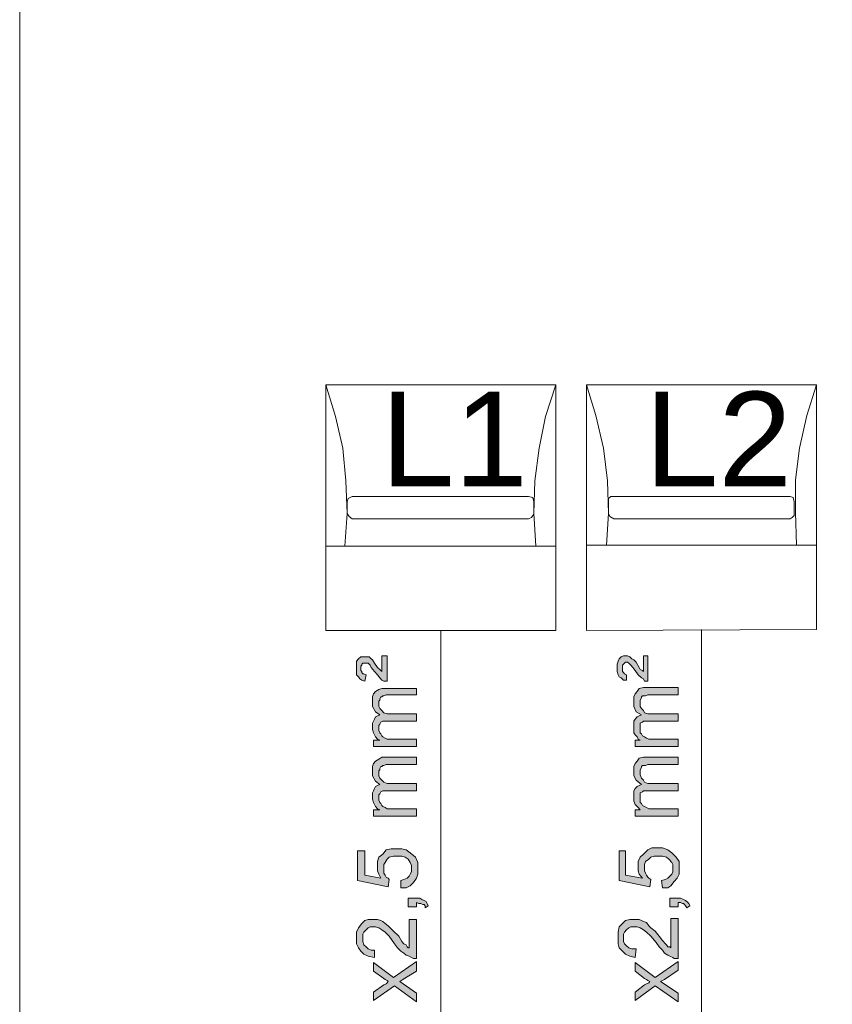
# Model space of a CAD drawing. Header units: millimetres. Extents: x 74583 to 75292, y 11361 to 11727.
# Tile 56 of 85: x 75172 to 75180, y 11694 to 11704. Entities that reach past the tile are written whole.
import ezdxf

# ---------------------------------------------------------------- set-up
doc = ezdxf.new("R2010")
doc.units = ezdxf.units.MM
doc.linetypes.add('1', pattern=[0])
doc.layers.add('C00-00-00', color=7, linetype='Continuous')
doc.layers.add('TEXT', color=7, linetype='Continuous')
doc.styles.get("Standard").update_dxf_attribs({"font": 'ARIAL.TTF'})

msp = doc.modelspace()

# ---------------------------------------------------------------- hatches: boundary and pattern name
at = {"layer": 'C00-00-00'}
h = msp.add_hatch(color=256, dxfattribs=at)
h.dxf.hatch_style = 2
h.paths.add_polyline_path([(75175.4946, 11696.9413), (75175.4628, 11696.9413), (75175.4417, 11696.9519), (75175.4205, 11696.973), (75175.3993, 11697.0048), (75175.3676, 11697.0365), (75175.3358, 11697.0789), (75175.3253, 11697.1), (75175.3147, 11697.1106), (75175.3041, 11697.1212), (75175.2512, 11697.1212), (75175.2406, 11697.1106), (75175.2406, 11697.1), (75175.23, 11697.0895), (75175.23, 11697.0471), (75175.2406, 11697.0365), (75175.2406, 11697.026), (75175.2512, 11697.0154), (75175.2618, 11697.0154), (75175.2829, 11697.0048), (75175.2723, 11696.9413), (75175.2406, 11696.9519), (75175.2194, 11696.9625), (75175.2088, 11696.9836), (75175.1877, 11697.0048), (75175.1877, 11697.1424), (75175.2088, 11697.1635), (75175.23, 11697.1847), (75175.3147, 11697.1847), (75175.3358, 11697.1635), (75175.3464, 11697.153), (75175.3676, 11697.1212), (75175.3993, 11697.0789), (75175.4205, 11697.0577), (75175.4311, 11697.0471), (75175.4417, 11697.0365), (75175.4417, 11697.1953), (75175.4946, 11697.1953)])
h = msp.add_hatch(color=256, dxfattribs=at)
h.dxf.hatch_style = 2
h.paths.add_polyline_path([(75178.1087, 11696.9413), (75178.0769, 11696.9413), (75178.0663, 11696.9625), (75178.0452, 11696.973), (75178.0134, 11697.0048), (75177.9817, 11697.0471), (75177.9605, 11697.0789), (75177.9393, 11697.1), (75177.9288, 11697.1106), (75177.9182, 11697.1212), (75177.9076, 11697.1318), (75177.8864, 11697.1318), (75177.8758, 11697.1212), (75177.8653, 11697.1106), (75177.8547, 11697.1), (75177.8547, 11697.0365), (75177.8653, 11697.026), (75177.8758, 11697.0154), (75177.897, 11697.0048), (75177.897, 11696.9519), (75177.8653, 11696.9519), (75177.8441, 11696.973), (75177.8229, 11696.9836), (75177.8123, 11697.0048), (75177.8018, 11697.0365), (75177.8018, 11697.1106), (75177.8123, 11697.1424), (75177.8229, 11697.1635), (75177.8441, 11697.1847), (75177.8653, 11697.1953), (75177.9076, 11697.1953), (75177.9288, 11697.1847), (75177.9499, 11697.1635), (75177.9711, 11697.153), (75177.9923, 11697.1318), (75178.024, 11697.0789), (75178.0346, 11697.0577), (75178.0558, 11697.0471), (75178.0663, 11697.0365), (75178.0663, 11697.1953), (75178.1087, 11697.1953)])
h = msp.add_hatch(color=256, dxfattribs=at)
h.dxf.hatch_style = 2
h.paths.add_polyline_path([(75175.7909, 11696.2851), (75175.357, 11696.2851), (75175.357, 11696.3486), (75175.4205, 11696.3486), (75175.3993, 11696.3592), (75175.3782, 11696.3804), (75175.3676, 11696.4015), (75175.357, 11696.4227), (75175.3464, 11696.4545), (75175.3464, 11696.518), (75175.357, 11696.5391), (75175.3676, 11696.5603), (75175.3782, 11696.5815), (75175.3993, 11696.592), (75175.4205, 11696.6026), (75175.3782, 11696.6344), (75175.3464, 11696.6873), (75175.3464, 11696.7825), (75175.357, 11696.8143), (75175.3782, 11696.8355), (75175.4099, 11696.8566), (75175.4417, 11696.8672), (75175.7909, 11696.8672), (75175.7909, 11696.8037), (75175.484, 11696.8037), (75175.4628, 11696.7931), (75175.4523, 11696.7931), (75175.4417, 11696.7825), (75175.4311, 11696.7825), (75175.4205, 11696.7614), (75175.4205, 11696.7508), (75175.4099, 11696.7402), (75175.4099, 11696.6873), (75175.4205, 11696.6661), (75175.4417, 11696.645), (75175.4628, 11696.6238), (75175.4946, 11696.6132), (75175.7909, 11696.6132), (75175.7909, 11696.5391), (75175.4523, 11696.5391), (75175.4311, 11696.5285), (75175.4205, 11696.5074), (75175.4099, 11696.4968), (75175.4099, 11696.4439), (75175.4205, 11696.4227), (75175.4311, 11696.4121), (75175.4417, 11696.391), (75175.4523, 11696.3804), (75175.4734, 11696.3698), (75175.4946, 11696.3592), (75175.7909, 11696.3592)])
h = msp.add_hatch(color=256, dxfattribs=at)
h.dxf.hatch_style = 2
h.paths.add_polyline_path([(75178.4156, 11696.2851), (75177.9817, 11696.2851), (75177.9817, 11696.3486), (75178.0346, 11696.3486), (75178.0134, 11696.3592), (75178.0028, 11696.3804), (75177.9817, 11696.4015), (75177.9711, 11696.4227), (75177.9711, 11696.5391), (75177.9817, 11696.5603), (75178.0028, 11696.5815), (75178.024, 11696.592), (75178.0452, 11696.6026), (75177.9923, 11696.6344), (75177.9711, 11696.6873), (75177.9711, 11696.7825), (75177.9817, 11696.8143), (75178.0028, 11696.8355), (75178.024, 11696.8672), (75178.0663, 11696.8778), (75178.4156, 11696.8778), (75178.4156, 11696.8037), (75178.1087, 11696.8037), (75178.0875, 11696.7931), (75178.0558, 11696.7931), (75178.0452, 11696.7825), (75178.0452, 11696.772), (75178.0346, 11696.7508), (75178.0346, 11696.6873), (75178.0452, 11696.6661), (75178.0663, 11696.645), (75178.0769, 11696.6238), (75178.1087, 11696.6132), (75178.4156, 11696.6132), (75178.4156, 11696.5391), (75178.0663, 11696.5391), (75178.0558, 11696.5285), (75178.0346, 11696.518), (75178.0346, 11696.4227), (75178.0452, 11696.4121), (75178.0558, 11696.391), (75178.0769, 11696.3804), (75178.0981, 11696.3698), (75178.1193, 11696.3592), (75178.4156, 11696.3592)])
h = msp.add_hatch(color=256, dxfattribs=at)
h.dxf.hatch_style = 2
h.paths.add_polyline_path([(75175.7909, 11695.5866), (75175.357, 11695.5866), (75175.357, 11695.6501), (75175.4205, 11695.6501), (75175.3993, 11695.6607), (75175.3782, 11695.6819), (75175.3676, 11695.703), (75175.357, 11695.7242), (75175.3464, 11695.756), (75175.3464, 11695.8195), (75175.357, 11695.8406), (75175.3676, 11695.8618), (75175.3782, 11695.883), (75175.3993, 11695.8935), (75175.4205, 11695.9041), (75175.3782, 11695.9359), (75175.3464, 11695.9888), (75175.3464, 11696.084), (75175.357, 11696.1158), (75175.3782, 11696.137), (75175.4099, 11696.1581), (75175.4417, 11696.1793), (75175.7909, 11696.1793), (75175.7909, 11696.1052), (75175.484, 11696.1052), (75175.4628, 11696.0946), (75175.4523, 11696.0946), (75175.4417, 11696.084), (75175.4311, 11696.084), (75175.4205, 11696.0629), (75175.4205, 11696.0523), (75175.4099, 11696.0417), (75175.4099, 11695.9888), (75175.4205, 11695.9676), (75175.4417, 11695.9465), (75175.4628, 11695.9253), (75175.4946, 11695.9147), (75175.7909, 11695.9147), (75175.7909, 11695.8406), (75175.4523, 11695.8406), (75175.4311, 11695.83), (75175.4205, 11695.8089), (75175.4099, 11695.7983), (75175.4099, 11695.7454), (75175.4205, 11695.7242), (75175.4311, 11695.7136), (75175.4417, 11695.6925), (75175.4523, 11695.6819), (75175.4734, 11695.6713), (75175.4946, 11695.6607), (75175.7909, 11695.6607)])
h = msp.add_hatch(color=256, dxfattribs=at)
h.dxf.hatch_style = 2
h.paths.add_polyline_path([(75178.4156, 11695.5866), (75177.9817, 11695.5866), (75177.9817, 11695.6501), (75178.0346, 11695.6501), (75178.0134, 11695.6713), (75178.0028, 11695.6819), (75177.9817, 11695.703), (75177.9711, 11695.7348), (75177.9711, 11695.8406), (75177.9817, 11695.8618), (75178.0028, 11695.883), (75178.024, 11695.8935), (75178.0452, 11695.9041), (75177.9923, 11695.9465), (75177.9711, 11695.9888), (75177.9711, 11696.084), (75177.9817, 11696.1158), (75178.0028, 11696.137), (75178.024, 11696.1687), (75178.0663, 11696.1793), (75178.4156, 11696.1793), (75178.4156, 11696.1052), (75178.1087, 11696.1052), (75178.0875, 11696.0946), (75178.0558, 11696.0946), (75178.0452, 11696.084), (75178.0452, 11696.0735), (75178.0346, 11696.0523), (75178.0346, 11695.9994), (75178.0452, 11695.9676), (75178.0663, 11695.9465), (75178.0769, 11695.9253), (75178.1087, 11695.9147), (75178.4156, 11695.9147), (75178.4156, 11695.8406), (75178.0663, 11695.8406), (75178.0558, 11695.83), (75178.0346, 11695.8195), (75178.0346, 11695.7242), (75178.0452, 11695.7136), (75178.0558, 11695.6925), (75178.0769, 11695.6819), (75178.0981, 11695.6713), (75178.1193, 11695.6607), (75178.4156, 11695.6607)])
h = msp.add_hatch(color=256, dxfattribs=at)
h.dxf.hatch_style = 2
h.paths.add_polyline_path([(75175.6322, 11694.867), (75175.6322, 11694.941), (75175.6639, 11694.9516), (75175.6957, 11694.9622), (75175.7168, 11694.9834), (75175.7274, 11695.0045), (75175.738, 11695.0257), (75175.738, 11695.0892), (75175.7274, 11695.121), (75175.7063, 11695.1527), (75175.6745, 11695.1739), (75175.6428, 11695.1845), (75175.5581, 11695.1845), (75175.5158, 11695.1739), (75175.4946, 11695.1527), (75175.4734, 11695.121), (75175.4628, 11695.0998), (75175.4628, 11695.0151), (75175.4734, 11694.994), (75175.484, 11694.9728), (75175.5052, 11694.9622), (75175.5158, 11694.9516), (75175.5052, 11694.8775), (75175.1983, 11694.941), (75175.1983, 11695.2374), (75175.2723, 11695.2374), (75175.2723, 11694.994), (75175.4311, 11694.9622), (75175.4099, 11695.0045), (75175.3993, 11695.0363), (75175.3993, 11695.1315), (75175.4099, 11695.1739), (75175.4523, 11695.2056), (75175.484, 11695.248), (75175.5369, 11695.2585), (75175.6428, 11695.2585), (75175.6851, 11695.248), (75175.7274, 11695.2162), (75175.7803, 11695.1739), (75175.8015, 11695.121), (75175.8015, 11695.0045), (75175.7909, 11694.9622), (75175.7592, 11694.9199), (75175.7274, 11694.8881), (75175.6851, 11694.867)])
h = msp.add_hatch(color=256, dxfattribs=at)
h.dxf.hatch_style = 2
h.paths.add_polyline_path([(75178.2568, 11694.867), (75178.2463, 11694.941), (75178.2886, 11694.9516), (75178.3098, 11694.9622), (75178.3309, 11694.9834), (75178.3521, 11695.0045), (75178.3627, 11695.0257), (75178.3627, 11695.0998), (75178.3521, 11695.121), (75178.3203, 11695.1527), (75178.2992, 11695.1739), (75178.2568, 11695.1845), (75178.1722, 11695.1845), (75178.1404, 11695.1739), (75178.1193, 11695.1527), (75178.0875, 11695.1315), (75178.0769, 11695.0998), (75178.0769, 11695.0363), (75178.0875, 11695.0151), (75178.0981, 11694.994), (75178.1087, 11694.9728), (75178.1193, 11694.9622), (75178.1404, 11694.9516), (75178.1298, 11694.8775), (75177.8229, 11694.941), (75177.8229, 11695.2374), (75177.8864, 11695.2374), (75177.8864, 11694.994), (75178.0558, 11694.9622), (75178.024, 11695.0045), (75178.0134, 11695.0363), (75178.0134, 11695.1315), (75178.0346, 11695.1739), (75178.0663, 11695.2056), (75178.1087, 11695.248), (75178.151, 11695.2691), (75178.2568, 11695.2691), (75178.3098, 11695.248), (75178.3521, 11695.2162), (75178.3944, 11695.1739), (75178.4262, 11695.1315), (75178.4262, 11695.0045), (75178.405, 11694.9622), (75178.3733, 11694.9305), (75178.3415, 11694.8881), (75178.3098, 11694.867)])
h = msp.add_hatch(color=256, dxfattribs=at)
h.dxf.hatch_style = 2
h.paths.add_polyline_path([(75175.7909, 11694.6765), (75175.7063, 11694.6765), (75175.7063, 11694.7611), (75175.8227, 11694.7611), (75175.8438, 11694.7505), (75175.865, 11694.74), (75175.8862, 11694.7294), (75175.8968, 11694.7082), (75175.9073, 11694.687), (75175.8756, 11694.6659), (75175.8756, 11694.687), (75175.865, 11694.6976), (75175.8544, 11694.6976), (75175.8333, 11694.7082), (75175.8121, 11694.7082), (75175.7909, 11694.7188)])
h = msp.add_hatch(color=256, dxfattribs=at)
h.dxf.hatch_style = 2
h.paths.add_polyline_path([(75178.4156, 11694.6765), (75178.3309, 11694.6765), (75178.3309, 11694.7611), (75178.4368, 11694.7611), (75178.4685, 11694.7505), (75178.4897, 11694.74), (75178.5003, 11694.7294), (75178.5214, 11694.7082), (75178.532, 11694.687), (75178.5003, 11694.6659), (75178.4897, 11694.687), (75178.4791, 11694.6976), (75178.4685, 11694.7082), (75178.4579, 11694.7082), (75178.4368, 11694.7188), (75178.4156, 11694.7188)])
h = msp.add_hatch(color=256, dxfattribs=at)
h.dxf.hatch_style = 2
h.paths.add_polyline_path([(75178.3415, 11694.56), (75178.4156, 11694.56), (75178.4156, 11694.1579), (75178.3733, 11694.1579), (75178.3627, 11694.1685), (75178.3309, 11694.179), (75178.3098, 11694.1896), (75178.278, 11694.2108), (75178.2568, 11694.2425), (75178.2251, 11694.2743), (75178.1933, 11694.3166), (75178.1404, 11694.3801), (75178.0981, 11694.4225), (75178.0663, 11694.4436), (75178.0346, 11694.4648), (75178.0028, 11694.4754), (75177.9393, 11694.4754), (75177.9182, 11694.4648), (75177.897, 11694.4436), (75177.8758, 11694.4225), (75177.8653, 11694.4013), (75177.8653, 11694.3272), (75177.8758, 11694.306), (75177.897, 11694.2849), (75177.9182, 11694.2637), (75177.9499, 11694.2531), (75177.9923, 11694.2531), (75177.9817, 11694.1685), (75177.9288, 11694.179), (75177.8864, 11694.2002), (75177.8547, 11694.232), (75177.8229, 11694.2637), (75177.8123, 11694.306), (75177.8123, 11694.4225), (75177.8229, 11694.4754), (75177.8547, 11694.5071), (75177.8864, 11694.5389), (75177.9288, 11694.5495), (75178.024, 11694.5495), (75178.0452, 11694.5389), (75178.0663, 11694.5283), (75178.0981, 11694.5177), (75178.1193, 11694.486), (75178.1404, 11694.4648), (75178.1828, 11694.433), (75178.2251, 11694.3801), (75178.2568, 11694.3378), (75178.2886, 11694.306), (75178.2992, 11694.2955), (75178.3098, 11694.2743), (75178.3309, 11694.2743), (75178.3415, 11694.2637)])
h = msp.add_hatch(color=256, dxfattribs=at)
h.dxf.hatch_style = 2
h.paths.add_polyline_path([(75175.7168, 11694.5495), (75175.7909, 11694.5495), (75175.7909, 11694.1579), (75175.7592, 11694.1579), (75175.738, 11694.1685), (75175.7168, 11694.179), (75175.6851, 11694.1896), (75175.6639, 11694.2108), (75175.6322, 11694.232), (75175.6004, 11694.2637), (75175.5687, 11694.306), (75175.5158, 11694.3801), (75175.4734, 11694.4225), (75175.4417, 11694.4436), (75175.4099, 11694.4648), (75175.3782, 11694.4754), (75175.3253, 11694.4754), (75175.3041, 11694.4648), (75175.2829, 11694.4436), (75175.2618, 11694.4225), (75175.2512, 11694.4013), (75175.2512, 11694.3272), (75175.2618, 11694.2955), (75175.2829, 11694.2743), (75175.3041, 11694.2531), (75175.3358, 11694.2425), (75175.3676, 11694.2425), (75175.3676, 11694.1685), (75175.3041, 11694.179), (75175.2618, 11694.2002), (75175.23, 11694.232), (75175.2088, 11694.2637), (75175.1877, 11694.306), (75175.1877, 11694.4225), (75175.2088, 11694.4648), (75175.2406, 11694.5071), (75175.2723, 11694.5389), (75175.3041, 11694.5495), (75175.3993, 11694.5495), (75175.4311, 11694.5389), (75175.4523, 11694.5283), (75175.4734, 11694.5071), (75175.5052, 11694.486), (75175.5263, 11694.4648), (75175.5581, 11694.433), (75175.611, 11694.3801), (75175.6428, 11694.3272), (75175.6639, 11694.306), (75175.6851, 11694.2955), (75175.6957, 11694.2743), (75175.7063, 11694.2637), (75175.7168, 11694.2637)])
h = msp.add_hatch(color=256, dxfattribs=at)
h.dxf.hatch_style = 2
h.paths.add_polyline_path([(75175.7909, 11693.724), (75175.5687, 11693.8827), (75175.357, 11693.7345), (75175.357, 11693.8192), (75175.4628, 11693.8933), (75175.484, 11693.9039), (75175.4946, 11693.9145), (75175.5052, 11693.925), (75175.4946, 11693.9356), (75175.4734, 11693.9462), (75175.4628, 11693.9568), (75175.357, 11694.0309), (75175.357, 11694.1155), (75175.5581, 11693.9674), (75175.7909, 11694.1261), (75175.7909, 11694.0309), (75175.6533, 11693.9462), (75175.6216, 11693.925), (75175.7909, 11693.8086)])
h = msp.add_hatch(color=256, dxfattribs=at)
h.dxf.hatch_style = 2
h.paths.add_polyline_path([(75178.4156, 11693.724), (75178.1828, 11693.8827), (75177.9817, 11693.7345), (75177.9817, 11693.8192), (75178.0769, 11693.8933), (75178.0981, 11693.9039), (75178.1193, 11693.9145), (75178.1298, 11693.925), (75178.1087, 11693.9356), (75178.0981, 11693.9462), (75178.0769, 11693.9568), (75177.9817, 11694.0309), (75177.9817, 11694.1155), (75178.1828, 11693.9674), (75178.4156, 11694.1261), (75178.4156, 11694.0415), (75178.278, 11693.9462), (75178.2357, 11693.925), (75178.4156, 11693.8086)])

# ---------------------------------------------------------------- linework, layer by layer
at = {"layer": 'C00-00-00', "lineweight": 0}
for points in [[(75231.4743, 11715.1966), (75228.4437, 11715.1989), (75228.4553, 11719.4312), (75171.8085, 11719.4693), (75171.8085, 11660.3249), (75220.5361, 11660.3355), (75220.5255, 11679.7531), (75215.4788, 11684.4297)], [(75175.0713, 11698.296), (75175.0924, 11698.624), (75175.0818, 11698.9521), (75175.0501, 11699.2802), (75174.976, 11699.5977), (75174.8808, 11699.9152)], [(75177.1879, 11699.9152), (75177.0821, 11699.5977), (75177.0186, 11699.2802), (75176.9763, 11698.9521), (75176.9657, 11698.624), (75176.9868, 11698.296)], [(75177.6959, 11698.3065), (75177.7171, 11698.624), (75177.7065, 11698.9521), (75177.6642, 11699.2802), (75177.5901, 11699.6083), (75177.4948, 11699.9152)], [(75179.802, 11699.9152), (75179.7068, 11699.6083), (75179.6327, 11699.2802), (75179.5903, 11698.9627), (75179.5903, 11698.6346), (75179.6009, 11698.3065)], [(75175.1453, 11698.7934), (75175.1242, 11698.7828), (75175.103, 11698.7722), (75175.0924, 11698.7405)], [(75175.0924, 11698.624), (75175.0924, 11698.7405)], [(75175.1453, 11698.7934), (75176.9128, 11698.7934)], [(75176.9657, 11698.7405), (75176.9551, 11698.7828), (75176.9128, 11698.7934)], [(75176.9657, 11698.7405), (75176.9657, 11698.624)], [(75177.77, 11698.7934), (75177.7383, 11698.7934), (75177.7171, 11698.7722), (75177.7171, 11698.7405)], [(75177.7171, 11698.624), (75177.7171, 11698.7405)], [(75177.77, 11698.7934), (75179.5374, 11698.7934)], [(75179.5798, 11698.7405), (75179.5692, 11698.7828), (75179.5374, 11698.7934)], [(75179.5798, 11698.7405), (75179.5798, 11698.624)], [(75175.0924, 11698.624), (75175.1136, 11698.5923), (75175.1453, 11698.5711)], [(75176.9128, 11698.5711), (75176.9445, 11698.5817), (75176.9551, 11698.6029), (75176.9657, 11698.624)], [(75177.7171, 11698.624), (75177.7277, 11698.5923), (75177.77, 11698.5711)], [(75179.5374, 11698.5711), (75179.5586, 11698.5817), (75179.5798, 11698.6029), (75179.5798, 11698.624)], [(75176.9128, 11698.5711), (75175.1453, 11698.5711)], [(75179.5374, 11698.5711), (75177.77, 11698.5711)], [(75174.8808, 11698.296), (75177.1879, 11698.296)], [(75177.4948, 11698.3065), (75179.802, 11698.3065)], [(75176.0343, 11691.0358), (75176.0343, 11697.4493)], [(75178.6484, 11691.0358), (75178.6484, 11697.4599)]]:
    msp.add_lwpolyline(points, dxfattribs=at)
for points in [[(75174.8808, 11697.4493), (75177.1879, 11697.4493), (75177.1879, 11699.9152), (75174.8808, 11699.9152)], [(75177.4948, 11697.4493), (75179.802, 11697.4599), (75179.802, 11699.9152), (75177.4948, 11699.9152)], [(75175.4946, 11696.9413), (75175.4628, 11696.9413), (75175.4417, 11696.9519), (75175.4205, 11696.973), (75175.3993, 11697.0048), (75175.3676, 11697.0365), (75175.3358, 11697.0789), (75175.3253, 11697.1), (75175.3147, 11697.1106), (75175.3041, 11697.1212), (75175.2512, 11697.1212), (75175.2406, 11697.1106), (75175.2406, 11697.1), (75175.23, 11697.0895), (75175.23, 11697.0471), (75175.2406, 11697.0365), (75175.2406, 11697.026), (75175.2512, 11697.0154), (75175.2618, 11697.0154), (75175.2829, 11697.0048), (75175.2723, 11696.9413), (75175.2406, 11696.9519), (75175.2194, 11696.9625), (75175.2088, 11696.9836), (75175.1877, 11697.0048), (75175.1877, 11697.1424), (75175.2088, 11697.1635), (75175.23, 11697.1847), (75175.3147, 11697.1847), (75175.3358, 11697.1635), (75175.3464, 11697.153), (75175.3676, 11697.1212), (75175.3993, 11697.0789), (75175.4205, 11697.0577), (75175.4311, 11697.0471), (75175.4417, 11697.0365), (75175.4417, 11697.1953), (75175.4946, 11697.1953)], [(75178.1087, 11696.9413), (75178.0769, 11696.9413), (75178.0663, 11696.9625), (75178.0452, 11696.973), (75178.0134, 11697.0048), (75177.9817, 11697.0471), (75177.9605, 11697.0789), (75177.9393, 11697.1), (75177.9288, 11697.1106), (75177.9182, 11697.1212), (75177.9076, 11697.1318), (75177.8864, 11697.1318), (75177.8758, 11697.1212), (75177.8653, 11697.1106), (75177.8547, 11697.1), (75177.8547, 11697.0365), (75177.8653, 11697.026), (75177.8758, 11697.0154), (75177.897, 11697.0048), (75177.897, 11696.9519), (75177.8653, 11696.9519), (75177.8441, 11696.973), (75177.8229, 11696.9836), (75177.8123, 11697.0048), (75177.8018, 11697.0365), (75177.8018, 11697.1106), (75177.8123, 11697.1424), (75177.8229, 11697.1635), (75177.8441, 11697.1847), (75177.8653, 11697.1953), (75177.9076, 11697.1953), (75177.9288, 11697.1847), (75177.9499, 11697.1635), (75177.9711, 11697.153), (75177.9923, 11697.1318), (75178.024, 11697.0789), (75178.0346, 11697.0577), (75178.0558, 11697.0471), (75178.0663, 11697.0365), (75178.0663, 11697.1953), (75178.1087, 11697.1953)], [(75175.7909, 11696.2851), (75175.357, 11696.2851), (75175.357, 11696.3486), (75175.4205, 11696.3486), (75175.3993, 11696.3592), (75175.3782, 11696.3804), (75175.3676, 11696.4015), (75175.357, 11696.4227), (75175.3464, 11696.4545), (75175.3464, 11696.518), (75175.357, 11696.5391), (75175.3676, 11696.5603), (75175.3782, 11696.5815), (75175.3993, 11696.592), (75175.4205, 11696.6026), (75175.3782, 11696.6344), (75175.3464, 11696.6873), (75175.3464, 11696.7825), (75175.357, 11696.8143), (75175.3782, 11696.8355), (75175.4099, 11696.8566), (75175.4417, 11696.8672), (75175.7909, 11696.8672), (75175.7909, 11696.8037), (75175.484, 11696.8037), (75175.4628, 11696.7931), (75175.4523, 11696.7931), (75175.4417, 11696.7825), (75175.4311, 11696.7825), (75175.4205, 11696.7614), (75175.4205, 11696.7508), (75175.4099, 11696.7402), (75175.4099, 11696.6873), (75175.4205, 11696.6661), (75175.4417, 11696.645), (75175.4628, 11696.6238), (75175.4946, 11696.6132), (75175.7909, 11696.6132), (75175.7909, 11696.5391), (75175.4523, 11696.5391), (75175.4311, 11696.5285), (75175.4205, 11696.5074), (75175.4099, 11696.4968), (75175.4099, 11696.4439), (75175.4205, 11696.4227), (75175.4311, 11696.4121), (75175.4417, 11696.391), (75175.4523, 11696.3804), (75175.4734, 11696.3698), (75175.4946, 11696.3592), (75175.7909, 11696.3592)], [(75178.4156, 11696.2851), (75177.9817, 11696.2851), (75177.9817, 11696.3486), (75178.0346, 11696.3486), (75178.0134, 11696.3592), (75178.0028, 11696.3804), (75177.9817, 11696.4015), (75177.9711, 11696.4227), (75177.9711, 11696.5391), (75177.9817, 11696.5603), (75178.0028, 11696.5815), (75178.024, 11696.592), (75178.0452, 11696.6026), (75177.9923, 11696.6344), (75177.9711, 11696.6873), (75177.9711, 11696.7825), (75177.9817, 11696.8143), (75178.0028, 11696.8355), (75178.024, 11696.8672), (75178.0663, 11696.8778), (75178.4156, 11696.8778), (75178.4156, 11696.8037), (75178.1087, 11696.8037), (75178.0875, 11696.7931), (75178.0558, 11696.7931), (75178.0452, 11696.7825), (75178.0452, 11696.772), (75178.0346, 11696.7508), (75178.0346, 11696.6873), (75178.0452, 11696.6661), (75178.0663, 11696.645), (75178.0769, 11696.6238), (75178.1087, 11696.6132), (75178.4156, 11696.6132), (75178.4156, 11696.5391), (75178.0663, 11696.5391), (75178.0558, 11696.5285), (75178.0346, 11696.518), (75178.0346, 11696.4227), (75178.0452, 11696.4121), (75178.0558, 11696.391), (75178.0769, 11696.3804), (75178.0981, 11696.3698), (75178.1193, 11696.3592), (75178.4156, 11696.3592)], [(75175.7909, 11695.5866), (75175.357, 11695.5866), (75175.357, 11695.6501), (75175.4205, 11695.6501), (75175.3993, 11695.6607), (75175.3782, 11695.6819), (75175.3676, 11695.703), (75175.357, 11695.7242), (75175.3464, 11695.756), (75175.3464, 11695.8195), (75175.357, 11695.8406), (75175.3676, 11695.8618), (75175.3782, 11695.883), (75175.3993, 11695.8935), (75175.4205, 11695.9041), (75175.3782, 11695.9359), (75175.3464, 11695.9888), (75175.3464, 11696.084), (75175.357, 11696.1158), (75175.3782, 11696.137), (75175.4099, 11696.1581), (75175.4417, 11696.1793), (75175.7909, 11696.1793), (75175.7909, 11696.1052), (75175.484, 11696.1052), (75175.4628, 11696.0946), (75175.4523, 11696.0946), (75175.4417, 11696.084), (75175.4311, 11696.084), (75175.4205, 11696.0629), (75175.4205, 11696.0523), (75175.4099, 11696.0417), (75175.4099, 11695.9888), (75175.4205, 11695.9676), (75175.4417, 11695.9465), (75175.4628, 11695.9253), (75175.4946, 11695.9147), (75175.7909, 11695.9147), (75175.7909, 11695.8406), (75175.4523, 11695.8406), (75175.4311, 11695.83), (75175.4205, 11695.8089), (75175.4099, 11695.7983), (75175.4099, 11695.7454), (75175.4205, 11695.7242), (75175.4311, 11695.7136), (75175.4417, 11695.6925), (75175.4523, 11695.6819), (75175.4734, 11695.6713), (75175.4946, 11695.6607), (75175.7909, 11695.6607)], [(75178.4156, 11695.5866), (75177.9817, 11695.5866), (75177.9817, 11695.6501), (75178.0346, 11695.6501), (75178.0134, 11695.6713), (75178.0028, 11695.6819), (75177.9817, 11695.703), (75177.9711, 11695.7348), (75177.9711, 11695.8406), (75177.9817, 11695.8618), (75178.0028, 11695.883), (75178.024, 11695.8935), (75178.0452, 11695.9041), (75177.9923, 11695.9465), (75177.9711, 11695.9888), (75177.9711, 11696.084), (75177.9817, 11696.1158), (75178.0028, 11696.137), (75178.024, 11696.1687), (75178.0663, 11696.1793), (75178.4156, 11696.1793), (75178.4156, 11696.1052), (75178.1087, 11696.1052), (75178.0875, 11696.0946), (75178.0558, 11696.0946), (75178.0452, 11696.084), (75178.0452, 11696.0735), (75178.0346, 11696.0523), (75178.0346, 11695.9994), (75178.0452, 11695.9676), (75178.0663, 11695.9465), (75178.0769, 11695.9253), (75178.1087, 11695.9147), (75178.4156, 11695.9147), (75178.4156, 11695.8406), (75178.0663, 11695.8406), (75178.0558, 11695.83), (75178.0346, 11695.8195), (75178.0346, 11695.7242), (75178.0452, 11695.7136), (75178.0558, 11695.6925), (75178.0769, 11695.6819), (75178.0981, 11695.6713), (75178.1193, 11695.6607), (75178.4156, 11695.6607)], [(75175.6322, 11694.867), (75175.6322, 11694.941), (75175.6639, 11694.9516), (75175.6957, 11694.9622), (75175.7168, 11694.9834), (75175.7274, 11695.0045), (75175.738, 11695.0257), (75175.738, 11695.0892), (75175.7274, 11695.121), (75175.7063, 11695.1527), (75175.6745, 11695.1739), (75175.6428, 11695.1845), (75175.5581, 11695.1845), (75175.5158, 11695.1739), (75175.4946, 11695.1527), (75175.4734, 11695.121), (75175.4628, 11695.0998), (75175.4628, 11695.0151), (75175.4734, 11694.994), (75175.484, 11694.9728), (75175.5052, 11694.9622), (75175.5158, 11694.9516), (75175.5052, 11694.8775), (75175.1983, 11694.941), (75175.1983, 11695.2374), (75175.2723, 11695.2374), (75175.2723, 11694.994), (75175.4311, 11694.9622), (75175.4099, 11695.0045), (75175.3993, 11695.0363), (75175.3993, 11695.1315), (75175.4099, 11695.1739), (75175.4523, 11695.2056), (75175.484, 11695.248), (75175.5369, 11695.2585), (75175.6428, 11695.2585), (75175.6851, 11695.248), (75175.7274, 11695.2162), (75175.7803, 11695.1739), (75175.8015, 11695.121), (75175.8015, 11695.0045), (75175.7909, 11694.9622), (75175.7592, 11694.9199), (75175.7274, 11694.8881), (75175.6851, 11694.867)], [(75178.2568, 11694.867), (75178.2463, 11694.941), (75178.2886, 11694.9516), (75178.3098, 11694.9622), (75178.3309, 11694.9834), (75178.3521, 11695.0045), (75178.3627, 11695.0257), (75178.3627, 11695.0998), (75178.3521, 11695.121), (75178.3203, 11695.1527), (75178.2992, 11695.1739), (75178.2568, 11695.1845), (75178.1722, 11695.1845), (75178.1404, 11695.1739), (75178.1193, 11695.1527), (75178.0875, 11695.1315), (75178.0769, 11695.0998), (75178.0769, 11695.0363), (75178.0875, 11695.0151), (75178.0981, 11694.994), (75178.1087, 11694.9728), (75178.1193, 11694.9622), (75178.1404, 11694.9516), (75178.1298, 11694.8775), (75177.8229, 11694.941), (75177.8229, 11695.2374), (75177.8864, 11695.2374), (75177.8864, 11694.994), (75178.0558, 11694.9622), (75178.024, 11695.0045), (75178.0134, 11695.0363), (75178.0134, 11695.1315), (75178.0346, 11695.1739), (75178.0663, 11695.2056), (75178.1087, 11695.248), (75178.151, 11695.2691), (75178.2568, 11695.2691), (75178.3098, 11695.248), (75178.3521, 11695.2162), (75178.3944, 11695.1739), (75178.4262, 11695.1315), (75178.4262, 11695.0045), (75178.405, 11694.9622), (75178.3733, 11694.9305), (75178.3415, 11694.8881), (75178.3098, 11694.867)], [(75175.7909, 11694.6765), (75175.7063, 11694.6765), (75175.7063, 11694.7611), (75175.8227, 11694.7611), (75175.8438, 11694.7505), (75175.865, 11694.74), (75175.8862, 11694.7294), (75175.8968, 11694.7082), (75175.9073, 11694.687), (75175.8756, 11694.6659), (75175.8756, 11694.687), (75175.865, 11694.6976), (75175.8544, 11694.6976), (75175.8333, 11694.7082), (75175.8121, 11694.7082), (75175.7909, 11694.7188)], [(75178.4156, 11694.6765), (75178.3309, 11694.6765), (75178.3309, 11694.7611), (75178.4368, 11694.7611), (75178.4685, 11694.7505), (75178.4897, 11694.74), (75178.5003, 11694.7294), (75178.5214, 11694.7082), (75178.532, 11694.687), (75178.5003, 11694.6659), (75178.4897, 11694.687), (75178.4791, 11694.6976), (75178.4685, 11694.7082), (75178.4579, 11694.7082), (75178.4368, 11694.7188), (75178.4156, 11694.7188)], [(75178.3415, 11694.56), (75178.4156, 11694.56), (75178.4156, 11694.1579), (75178.3733, 11694.1579), (75178.3627, 11694.1685), (75178.3309, 11694.179), (75178.3098, 11694.1896), (75178.278, 11694.2108), (75178.2568, 11694.2425), (75178.2251, 11694.2743), (75178.1933, 11694.3166), (75178.1404, 11694.3801), (75178.0981, 11694.4225), (75178.0663, 11694.4436), (75178.0346, 11694.4648), (75178.0028, 11694.4754), (75177.9393, 11694.4754), (75177.9182, 11694.4648), (75177.897, 11694.4436), (75177.8758, 11694.4225), (75177.8653, 11694.4013), (75177.8653, 11694.3272), (75177.8758, 11694.306), (75177.897, 11694.2849), (75177.9182, 11694.2637), (75177.9499, 11694.2531), (75177.9923, 11694.2531), (75177.9817, 11694.1685), (75177.9288, 11694.179), (75177.8864, 11694.2002), (75177.8547, 11694.232), (75177.8229, 11694.2637), (75177.8123, 11694.306), (75177.8123, 11694.4225), (75177.8229, 11694.4754), (75177.8547, 11694.5071), (75177.8864, 11694.5389), (75177.9288, 11694.5495), (75178.024, 11694.5495), (75178.0452, 11694.5389), (75178.0663, 11694.5283), (75178.0981, 11694.5177), (75178.1193, 11694.486), (75178.1404, 11694.4648), (75178.1828, 11694.433), (75178.2251, 11694.3801), (75178.2568, 11694.3378), (75178.2886, 11694.306), (75178.2992, 11694.2955), (75178.3098, 11694.2743), (75178.3309, 11694.2743), (75178.3415, 11694.2637)], [(75175.7168, 11694.5495), (75175.7909, 11694.5495), (75175.7909, 11694.1579), (75175.7592, 11694.1579), (75175.738, 11694.1685), (75175.7168, 11694.179), (75175.6851, 11694.1896), (75175.6639, 11694.2108), (75175.6322, 11694.232), (75175.6004, 11694.2637), (75175.5687, 11694.306), (75175.5158, 11694.3801), (75175.4734, 11694.4225), (75175.4417, 11694.4436), (75175.4099, 11694.4648), (75175.3782, 11694.4754), (75175.3253, 11694.4754), (75175.3041, 11694.4648), (75175.2829, 11694.4436), (75175.2618, 11694.4225), (75175.2512, 11694.4013), (75175.2512, 11694.3272), (75175.2618, 11694.2955), (75175.2829, 11694.2743), (75175.3041, 11694.2531), (75175.3358, 11694.2425), (75175.3676, 11694.2425), (75175.3676, 11694.1685), (75175.3041, 11694.179), (75175.2618, 11694.2002), (75175.23, 11694.232), (75175.2088, 11694.2637), (75175.1877, 11694.306), (75175.1877, 11694.4225), (75175.2088, 11694.4648), (75175.2406, 11694.5071), (75175.2723, 11694.5389), (75175.3041, 11694.5495), (75175.3993, 11694.5495), (75175.4311, 11694.5389), (75175.4523, 11694.5283), (75175.4734, 11694.5071), (75175.5052, 11694.486), (75175.5263, 11694.4648), (75175.5581, 11694.433), (75175.611, 11694.3801), (75175.6428, 11694.3272), (75175.6639, 11694.306), (75175.6851, 11694.2955), (75175.6957, 11694.2743), (75175.7063, 11694.2637), (75175.7168, 11694.2637)], [(75175.7909, 11693.724), (75175.5687, 11693.8827), (75175.357, 11693.7345), (75175.357, 11693.8192), (75175.4628, 11693.8933), (75175.484, 11693.9039), (75175.4946, 11693.9145), (75175.5052, 11693.925), (75175.4946, 11693.9356), (75175.4734, 11693.9462), (75175.4628, 11693.9568), (75175.357, 11694.0309), (75175.357, 11694.1155), (75175.5581, 11693.9674), (75175.7909, 11694.1261), (75175.7909, 11694.0309), (75175.6533, 11693.9462), (75175.6216, 11693.925), (75175.7909, 11693.8086)], [(75178.4156, 11693.724), (75178.1828, 11693.8827), (75177.9817, 11693.7345), (75177.9817, 11693.8192), (75178.0769, 11693.8933), (75178.0981, 11693.9039), (75178.1193, 11693.9145), (75178.1298, 11693.925), (75178.1087, 11693.9356), (75178.0981, 11693.9462), (75178.0769, 11693.9568), (75177.9817, 11694.0309), (75177.9817, 11694.1155), (75178.1828, 11693.9674), (75178.4156, 11694.1261), (75178.4156, 11694.0415), (75178.278, 11693.9462), (75178.2357, 11693.925), (75178.4156, 11693.8086)]]:
    msp.add_lwpolyline(points, close=True, dxfattribs=at)

# ---------------------------------------------------------------- texts
at = {"layer": 'TEXT', "color": 250, "linetype": '1', "lineweight": 13, "char_height": 0.95, "width": 2.175382, "attachment_point": 1}
for s, insert in [('L1', (75175.4302, 11699.845)), ('L2', (75178.0797, 11699.845))]:
    msp.add_mtext(s, dxfattribs=dict(at, insert=insert))

doc.saveas('drawing.dxf')
